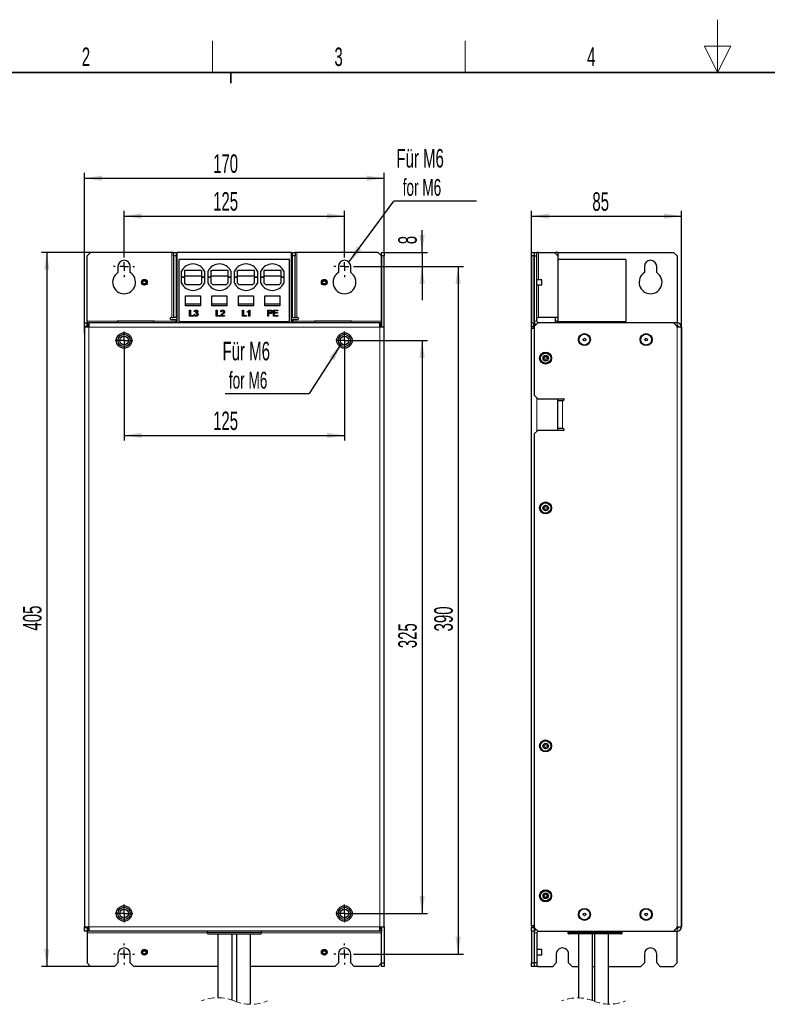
# Model space of a CAD drawing. Header units: millimetres. Extents: x 5 to 418, y 2 to 292.
# Tile 3 of 14: x 85 to 226, y 106 to 292. Entities that reach past the tile are written whole.
import ezdxf

# ---------------------------------------------------------------- set-up
doc = ezdxf.new("R2010")
doc.units = ezdxf.units.MM
doc.linetypes.add('HIDDEN', pattern=[1.905, 1.27, -0.635])
doc.layers.add('SLD-0', color=7, linetype='Continuous')
doc.styles.add('SLDTEXTSTYLE0', font='TXT', dxfattribs={"width": 0.605})
doc.dimstyles.new('SLDDIMSTYLE0', dxfattribs={"dimtxt": 3.5, "dimasz": 3.302, "dimexe": 0, "dimexo": 0.0625, "dimgap": 0.875, "dimtad": 1, "dimlfac": 3, "dimrnd": 1e-09, "dimzin": 12, "dimdsep": 46, "dimtxsty": 'SLDTEXTSTYLE0', "dimsah": 1, "dimcen": 0.09, "dimadec": 0, "dimazin": 3, "dimtfac": 1, "dimtmove": 0, "dimatfit": 0, "dimfxl": 1, "dimfrac": 2, "dimtolj": 1, "dimtzin": 12, "dimarcsym": 0})
doc.dimstyles.new('SLDDIMSTYLE1', dxfattribs={"dimtxt": 3.5, "dimasz": 3.302, "dimexe": 0, "dimexo": 0.0625, "dimgap": 0.875, "dimtad": 1, "dimlfac": 3, "dimrnd": 1e-09, "dimzin": 12, "dimdsep": 46, "dimtxsty": 'SLDTEXTSTYLE0', "dimsah": 1, "dimcen": 0.09, "dimadec": 0, "dimazin": 3, "dimtfac": 1, "dimtofl": 0, "dimtmove": 0, "dimatfit": 3, "dimfxl": 1, "dimfrac": 2, "dimtolj": 1, "dimtzin": 12, "dimarcsym": 0})
doc.dimstyles.new('SLDDIMSTYLE2', dxfattribs={"dimtxt": 0.18, "dimasz": 3.302, "dimexe": 0, "dimexo": 0.0625, "dimgap": 0, "dimtad": 0, "dimtih": 1, "dimtoh": 1, "dimdec": 0, "dimrnd": 1e-09, "dimzin": 0, "dimdsep": 46, "dimtxsty": 'Standard', "dimsah": 1, "dimcen": 0.09, "dimadec": 0, "dimazin": 0, "dimtfac": 3.302, "dimtdec": 0, "dimtofl": 0, "dimtmove": 0, "dimatfit": 3, "dimfxl": 1, "dimfrac": 2, "dimtolj": 1, "dimtzin": 0, "dimarcsym": 0})

# ---------------------------------------------------------------- blocks, each defined once
blk = doc.blocks.new('_D')
at = {"layer": 'SLD-0', "color": 7}
for p, q in [((161.13, 248.51), (161.13, 252.72)), ((153.97, 248.51), (162.13, 248.51)), ((161.13, 248.51), (161.13, 245.85)), ((148.47, 245.85), (162.13, 245.85)), ((161.13, 245.85), (161.13, 239.5))]:
    blk.add_line(p, q, dxfattribs=at)
for points in [[(161.13, 248.51), (161.64, 251.82), (160.62, 251.82)], [(161.13, 245.85), (160.62, 242.54), (161.64, 242.54)]]:
    blk.add_solid(points, dxfattribs=at)
at = {"layer": 'SLD-0', "color": 7, "insert": (156.62, 250.05), "char_height": 3.5, "attachment_point": 1, "rotation": 90, "style": 'SLDTEXTSTYLE0'}
blk.add_mtext('8', dxfattribs=at)
blk = doc.blocks.new('_D_1')
at = {"layer": 'SLD-0', "color": 7}
for p, q in [((148.47, 245.85), (168.94, 245.85)), ((167.94, 245.85), (167.94, 115.85)), ((148.47, 115.85), (168.94, 115.85))]:
    blk.add_line(p, q, dxfattribs=at)
for points in [[(167.94, 245.85), (167.43, 242.54), (168.45, 242.54)], [(167.94, 115.85), (168.45, 119.15), (167.43, 119.15)]]:
    blk.add_solid(points, dxfattribs=at)
at = {"layer": 'SLD-0', "color": 7, "insert": (163.43, 176.84), "char_height": 3.5, "attachment_point": 1, "rotation": 90, "style": 'SLDTEXTSTYLE0'}
blk.add_mtext('390', dxfattribs=at)
blk = doc.blocks.new('_D_2')
at = {"layer": 'SLD-0', "color": 7}
for p, q in [((98.47, 248.51), (89.2, 248.51)), ((90.2, 248.51), (90.2, 113.51)), ((98.47, 113.51), (89.2, 113.51))]:
    blk.add_line(p, q, dxfattribs=at)
for points in [[(90.2, 248.51), (89.69, 245.21), (90.71, 245.21)], [(90.2, 113.51), (90.71, 116.82), (89.69, 116.82)]]:
    blk.add_solid(points, dxfattribs=at)
at = {"layer": 'SLD-0', "color": 7, "insert": (85.69, 177), "char_height": 3.5, "attachment_point": 1, "rotation": 90, "style": 'SLDTEXTSTYLE0'}
blk.add_mtext('405', dxfattribs=at)
blk = doc.blocks.new('_D_3')
at = {"layer": 'SLD-0', "color": 7}
for p, q in [((104.81, 247.85), (104.81, 256.38)), ((104.81, 255.38), (146.47, 255.38)), ((146.47, 247.85), (146.47, 256.38))]:
    blk.add_line(p, q, dxfattribs=at)
for points in [[(104.81, 255.38), (108.11, 254.88), (108.11, 255.89)], [(146.47, 255.38), (143.17, 255.89), (143.17, 254.88)]]:
    blk.add_solid(points, dxfattribs=at)
at = {"layer": 'SLD-0', "color": 7, "insert": (121.63, 259.9), "char_height": 3.5, "attachment_point": 1, "style": 'SLDTEXTSTYLE0'}
blk.add_mtext('125', dxfattribs=at)
blk = doc.blocks.new('_D_4')
at = {"layer": 'SLD-0', "color": 7}
for p, q in [((97.31, 233.15), (97.31, 263.52)), ((97.31, 262.52), (153.97, 262.52)), ((153.97, 248.51), (153.97, 263.52))]:
    blk.add_line(p, q, dxfattribs=at)
for points in [[(97.31, 262.52), (100.61, 262.02), (100.61, 263.03)], [(153.97, 262.52), (150.67, 263.03), (150.67, 262.02)]]:
    blk.add_solid(points, dxfattribs=at)
at = {"layer": 'SLD-0', "color": 7, "insert": (121.63, 267.04), "char_height": 3.5, "attachment_point": 1, "style": 'SLDTEXTSTYLE0'}
blk.add_mtext('170', dxfattribs=at)
blk = doc.blocks.new('_D_5')
at = {"layer": 'SLD-0', "color": 7}
for p, q in [((148.14, 231.85), (162.13, 231.85)), ((161.13, 231.85), (161.13, 123.51)), ((148.14, 123.51), (162.13, 123.51))]:
    blk.add_line(p, q, dxfattribs=at)
for points in [[(161.13, 231.85), (160.62, 228.54), (161.64, 228.54)], [(161.13, 123.51), (161.64, 126.82), (160.62, 126.82)]]:
    blk.add_solid(points, dxfattribs=at)
at = {"layer": 'SLD-0', "color": 7, "insert": (156.62, 173.67), "char_height": 3.5, "attachment_point": 1, "rotation": 90, "style": 'SLDTEXTSTYLE0'}
blk.add_mtext('325', dxfattribs=at)
blk = doc.blocks.new('_D_6')
at = {"layer": 'SLD-0', "color": 7}
for p, q in [((104.81, 230.18), (104.81, 212.91)), ((146.47, 230.18), (146.47, 212.91)), ((104.81, 213.91), (146.47, 213.91))]:
    blk.add_line(p, q, dxfattribs=at)
for points in [[(104.81, 213.91), (108.11, 213.4), (108.11, 214.41)], [(146.47, 213.91), (143.17, 214.41), (143.17, 213.4)]]:
    blk.add_solid(points, dxfattribs=at)
at = {"layer": 'SLD-0', "color": 7, "insert": (121.63, 218.42), "char_height": 3.5, "attachment_point": 1, "style": 'SLDTEXTSTYLE0'}
blk.add_mtext('125', dxfattribs=at)
blk = doc.blocks.new('SW_NOTE_0')
at = {"layer": 'SLD-0', "color": 0}
blk.add_line((15.64, 0), (0, 0), dxfattribs=at)
at = {"layer": 'SLD-0', "color": 0, "attachment_point": 1, "style": 'SLDTEXTSTYLE0'}
for s, insert, char_height in [('Für M6', (0.48, 9.86), 3.5), ('for M6', (1.67, 4.19), 3.175)]:
    blk.add_mtext(s, dxfattribs=dict(at, insert=insert, char_height=char_height))
blk = doc.blocks.new('SW_NOTE_0_1')
at = {"layer": 'SLD-0', "color": 0}
blk.add_line((-15.88, 0), (0, 0), dxfattribs=at)
at = {"layer": 'SLD-0', "color": 0, "attachment_point": 1, "style": 'SLDTEXTSTYLE0'}
for s, insert, char_height in [('Für M6', (-16.37, 9.78), 3.5), ('for M6', (-15.18, 4.11), 3.175)]:
    blk.add_mtext(s, dxfattribs=dict(at, insert=insert, char_height=char_height))
blk = doc.blocks.new('SW_CENTERMARKSYMBOL_0')
at = {"layer": 'SLD-0', "color": 0}
for p, q in [((0, 1.67), (0, 2)), ((-1.67, 0), (-2, 0)), ((0, 0), (-0.83, 0)), ((0, 0), (0, 0.83)), ((0, 0), (0, -0.83)), ((0, 0), (0.83, 0)), ((1.67, 0), (2, 0)), ((0, -1.67), (0, -2))]:
    blk.add_line(p, q, dxfattribs=at)
blk = doc.blocks.new('SW_CENTERMARKSYMBOL_1')
at = {"layer": 'SLD-0', "color": 0}
for p, q in [((0, 1.67), (0, 2)), ((-1.67, 0), (-2, 0)), ((0, 0), (-0.83, 0)), ((0, 0), (0, 0.83)), ((0, 0), (0, -0.83)), ((0, 0), (0.83, 0)), ((1.67, 0), (2, 0)), ((0, -1.67), (0, -2))]:
    blk.add_line(p, q, dxfattribs=at)
blk = doc.blocks.new('SW_CENTERMARKSYMBOL_2')
at = {"layer": 'SLD-0', "color": 0}
for p, q in [((0, 1.67), (0, 2)), ((-1.67, 0), (-2, 0)), ((0, 0), (-0.83, 0)), ((0, 0), (0, 0.83)), ((0, 0), (0, -0.83)), ((0, 0), (0.83, 0)), ((1.67, 0), (2, 0)), ((0, -1.67), (0, -2))]:
    blk.add_line(p, q, dxfattribs=at)
blk = doc.blocks.new('SW_CENTERMARKSYMBOL_3')
at = {"layer": 'SLD-0', "color": 0}
for p, q in [((0, 1.67), (0, 2)), ((-1.67, 0), (-2, 0)), ((0, 0), (-0.83, 0)), ((0, 0), (0, 0.83)), ((0, 0), (0, -0.83)), ((0, 0), (0.83, 0)), ((1.67, 0), (2, 0)), ((0, -1.67), (0, -2))]:
    blk.add_line(p, q, dxfattribs=at)
blk = doc.blocks.new('SW_CENTERMARKSYMBOL_4')
at = {"layer": 'SLD-0', "color": 0}
for p, q in [((-0.83, 0), (-1.67, 0)), ((0, 0), (-0.83, 0)), ((0, 0.83), (0, 1.67)), ((0, 0), (0, 0.83)), ((0, 0), (0, -0.83)), ((0, 0), (0.83, 0)), ((0.83, 0), (1.67, 0)), ((0, -0.83), (0, -1.67))]:
    blk.add_line(p, q, dxfattribs=at)
blk = doc.blocks.new('SW_CENTERMARKSYMBOL_5')
at = {"layer": 'SLD-0', "color": 0}
for p, q in [((-0.83, 0), (-1.67, 0)), ((0, 0), (-0.83, 0)), ((0, 0.83), (0, 1.67)), ((0, 0), (0, 0.83)), ((0, 0), (0, -0.83)), ((0, 0), (0.83, 0)), ((0.83, 0), (1.67, 0)), ((0, -0.83), (0, -1.67))]:
    blk.add_line(p, q, dxfattribs=at)
blk = doc.blocks.new('SW_CENTERMARKSYMBOL_6')
at = {"layer": 'SLD-0', "color": 0}
for p, q in [((-0.83, 0), (-1.67, 0)), ((0, 0), (-0.83, 0)), ((0, 0.83), (0, 1.67)), ((0, 0), (0, 0.83)), ((0, 0), (0, -0.83)), ((0, 0), (0.83, 0)), ((0.83, 0), (1.67, 0)), ((0, -0.83), (0, -1.67))]:
    blk.add_line(p, q, dxfattribs=at)
blk = doc.blocks.new('SW_CENTERMARKSYMBOL_7')
at = {"layer": 'SLD-0', "color": 0}
for p, q in [((-0.83, 0), (-1.67, 0)), ((0, 0), (-0.83, 0)), ((0, 0.83), (0, 1.67)), ((0, 0), (0, 0.83)), ((0, 0), (0, -0.83)), ((0, 0), (0.83, 0)), ((0.83, 0), (1.67, 0)), ((0, -0.83), (0, -1.67))]:
    blk.add_line(p, q, dxfattribs=at)
blk = doc.blocks.new('_D_7')
at = {"layer": 'SLD-0', "color": 7}
for p, q in [((181.82, 234.18), (181.82, 256.35)), ((181.82, 255.35), (210.16, 255.35)), ((210.16, 121.01), (210.16, 256.35))]:
    blk.add_line(p, q, dxfattribs=at)
for points in [[(181.82, 255.35), (185.12, 254.85), (185.12, 255.86)], [(210.16, 255.35), (206.85, 255.86), (206.85, 254.85)]]:
    blk.add_solid(points, dxfattribs=at)
at = {"layer": 'SLD-0', "color": 7, "insert": (193.32, 259.87), "char_height": 3.5, "attachment_point": 1, "style": 'SLDTEXTSTYLE0'}
blk.add_mtext('85', dxfattribs=at)

msp = doc.modelspace()

# ---------------------------------------------------------------- linework, layer by layer
at = {"color": 7, "linetype": 'Continuous', "lineweight": 25}
for p, q in [((97.8077, 247.8467), (98.4744, 248.5134)), ((97.8077, 235.5134), (97.8077, 247.8467)), ((113.8077, 248.5134), (98.4744, 248.5134)), ((114.1411, 248.5134), (113.8077, 248.5134)), ((114.1411, 248.5134), (114.6411, 248.5134)), ((114.1411, 247.8467), (114.1411, 248.5134)), ((114.6411, 247.8467), (114.1411, 247.8467)), ((114.1411, 247.8467), (114.1411, 236.18)), ((114.6411, 248.5134), (114.6411, 247.8467)), ((114.6411, 247.8467), (114.6411, 236.18)), ((114.8077, 248.5134), (114.8077, 235.18)), ((136.4744, 248.5134), (114.8077, 248.5134)), ((136.4744, 235.18), (136.4744, 248.5134)), ((136.6411, 248.5134), (137.1411, 248.5134)), ((136.6411, 247.8467), (136.6411, 248.5134)), ((136.6411, 236.18), (136.6411, 247.8467)), ((137.1411, 247.8467), (136.6411, 247.8467)), ((137.1411, 248.5134), (137.1411, 247.8467)), ((137.4744, 248.5134), (137.1411, 248.5134)), ((137.1411, 236.18), (137.1411, 247.8467)), ((152.8077, 248.5134), (137.4744, 248.5134)), ((153.4744, 247.8467), (152.8077, 248.5134)), ((153.4744, 235.5134), (153.4744, 247.8467)), ((153.4747, 248.5134), (153.9747, 248.5134)), ((153.4747, 247.8467), (153.4747, 248.5134)), ((153.4747, 247.8467), (153.4747, 234.3467)), ((153.9747, 247.8467), (153.4747, 247.8467)), ((153.9747, 248.5134), (153.9747, 247.8467)), ((153.9747, 234.3467), (153.9747, 247.8467)), ((181.8229, 248.5134), (182.3229, 248.5134)), ((181.8229, 247.8467), (181.8229, 248.5134)), ((182.3229, 247.8467), (181.8229, 247.8467)), ((181.8229, 247.8467), (181.8229, 235.18)), ((182.3229, 248.5134), (182.3229, 247.8467)), ((182.3229, 248.5134), (182.8229, 248.5134)), ((182.3229, 247.8467), (182.3229, 235.18)), ((182.3229, 247.8467), (182.8229, 247.8467)), ((182.3229, 235.5134), (182.3229, 247.8467)), ((182.8229, 247.8467), (182.8229, 248.5134)), ((183.1563, 248.5134), (182.8229, 248.5134)), ((182.8229, 235.5134), (182.8229, 247.8467)), ((183.1563, 248.5134), (186.1563, 248.5134)), ((186.1563, 248.5134), (186.2229, 248.5134)), ((186.8229, 247.8467), (186.1563, 248.5134)), ((186.2229, 248.5134), (186.2229, 248.4467)), ((186.2229, 248.5134), (186.2896, 248.5134)), ((186.8229, 248.5134), (186.2896, 248.5134)), ((186.2896, 248.5134), (186.2896, 248.38)), ((186.8229, 248.5134), (186.8229, 247.8467)), ((186.8229, 248.5134), (208.6563, 248.5134)), ((186.8229, 247.8467), (186.8229, 236.18)), ((209.3229, 247.8467), (208.6563, 248.5134)), ((209.3229, 247.8467), (209.3229, 235.18)), ((103.6411, 245.8467), (103.6411, 244.6725)), ((105.9744, 244.6725), (105.9744, 245.8467)), ((115.1726, 247.1779), (115.1726, 235.4446)), ((136.0892, 247.1779), (115.1726, 247.1779)), ((136.0892, 235.4446), (136.0892, 247.1779)), ((145.3077, 245.8467), (145.3077, 244.6725)), ((147.6411, 244.6725), (147.6411, 245.8467)), ((186.8828, 246.7201), (186.8229, 246.6632)), ((186.8828, 235.4446), (186.8828, 247.1779)), ((199.6494, 247.1779), (186.8828, 247.1779)), ((199.6494, 247.1779), (199.6494, 235.4446)), ((203.1563, 245.8467), (203.1563, 244.6725)), ((205.4896, 244.6725), (205.4896, 245.8467)), ((115.6726, 242.6715), (115.6726, 244.979)), ((116.2059, 245.1086), (116.2059, 243.9086)), ((119.3059, 245.1086), (116.2059, 245.1086)), ((119.4726, 244.0024), (116.2059, 244.0024)), ((116.2059, 243.7419), (116.2059, 243.9086)), ((119.4726, 243.9086), (119.4726, 244.9419)), ((119.4726, 243.9086), (119.4726, 243.7419)), ((120.0059, 244.979), (120.0059, 242.6715)), ((120.6726, 242.6715), (120.6726, 244.979)), ((121.2059, 244.9419), (121.2059, 243.9086)), ((124.4726, 244.0024), (121.2059, 244.0024)), ((121.2059, 243.7419), (121.2059, 243.9086)), ((124.4726, 245.1086), (121.3726, 245.1086)), ((124.4726, 243.9086), (124.4726, 245.1086)), ((124.4726, 243.9086), (124.4726, 243.7419)), ((125.0059, 244.979), (125.0059, 242.6715)), ((125.6726, 242.6715), (125.6726, 244.979)), ((126.2059, 244.9419), (126.2059, 243.9086)), ((129.4726, 244.0024), (126.2059, 244.0024)), ((126.2059, 243.7419), (126.2059, 243.9086)), ((129.4726, 245.1086), (126.3726, 245.1086)), ((129.4726, 243.9086), (129.4726, 243.7419)), ((130.0059, 244.979), (130.0059, 242.6715)), ((130.6726, 242.6715), (130.6726, 244.979)), ((134.4726, 245.1086), (131.2059, 245.1086)), ((131.2059, 245.1086), (131.2059, 243.9086)), ((134.4726, 244.0024), (131.2059, 244.0024)), ((131.2059, 243.7419), (131.2059, 243.9086)), ((134.4726, 243.9086), (134.4726, 245.1086)), ((134.4726, 243.7419), (134.4726, 243.9086)), ((135.0059, 244.979), (135.0059, 242.6715)), ((186.8828, 245.5846), (186.8229, 245.5846)), ((186.8828, 245.0846), (186.8229, 245.0846)), ((116.2059, 243.7419), (116.2059, 242.7419)), ((116.5059, 242.4419), (116.2059, 242.7419)), ((116.5059, 242.4419), (119.1726, 242.4419)), ((119.4726, 242.7419), (119.1726, 242.4419)), ((119.4726, 242.7419), (119.4726, 243.7419)), ((121.2059, 243.7419), (121.2059, 242.7419)), ((121.5059, 242.4419), (121.2059, 242.7419)), ((121.5059, 242.4419), (124.1726, 242.4419)), ((124.4726, 242.7419), (124.1726, 242.4419)), ((124.4726, 242.7419), (124.4726, 243.7419)), ((126.2059, 243.7419), (126.2059, 242.7419)), ((126.5059, 242.4419), (126.2059, 242.7419)), ((126.5059, 242.4419), (129.1726, 242.4419)), ((129.4726, 242.7419), (129.1726, 242.4419)), ((129.4726, 242.7419), (129.4726, 243.7419)), ((131.2059, 243.7419), (131.2059, 242.7419)), ((131.5059, 242.4419), (131.2059, 242.7419)), ((131.5059, 242.4419), (134.1726, 242.4419)), ((134.4726, 242.7419), (134.1726, 242.4419)), ((134.4726, 242.7419), (134.4726, 243.7419)), ((183.7525, 243.3384), (182.8229, 243.3384)), ((182.8229, 242.355), (183.7525, 242.355)), ((183.7525, 242.6584), (183.7525, 243.3384)), ((183.7525, 242.355), (183.7525, 242.6584)), ((116.4226, 240.2842), (119.2559, 240.2842)), ((116.4226, 238.4211), (116.4226, 240.2842)), ((119.2559, 240.2842), (119.2559, 238.4211)), ((121.4226, 238.4211), (121.4226, 240.2842)), ((121.4226, 240.2842), (124.2559, 240.2842)), ((124.2559, 240.2842), (124.2559, 238.4211)), ((126.4226, 238.4211), (126.4226, 240.2842)), ((126.4226, 240.2842), (129.2559, 240.2842)), ((129.2559, 240.2842), (129.2559, 238.4211)), ((131.4226, 240.2842), (134.2559, 240.2842)), ((131.4226, 238.4211), (131.4226, 240.2842)), ((134.2559, 240.2842), (134.2559, 238.4211)), ((186.8229, 240.8467), (186.8828, 240.8228)), ((186.8229, 240.2513), (186.8828, 240.2513)), ((119.2559, 238.7386), (116.4226, 238.7386)), ((119.2559, 238.4211), (116.4226, 238.4211)), ((124.2559, 238.7386), (121.4226, 238.7386)), ((124.2559, 238.4211), (121.4226, 238.4211)), ((129.2559, 238.7386), (126.4226, 238.7386)), ((129.2559, 238.4211), (126.4226, 238.4211)), ((134.2559, 238.7386), (131.4226, 238.7386)), ((134.2559, 238.4211), (131.4226, 238.4211)), ((186.8828, 239.7513), (186.8229, 239.7513)), ((117.2033, 237.6113), (117.3678, 237.6113)), ((117.2033, 236.4446), (117.2033, 237.6113)), ((117.9213, 236.4446), (117.2033, 236.4446)), ((117.3678, 237.6113), (117.3678, 236.5792)), ((117.3678, 236.5792), (117.9213, 236.5792)), ((117.9213, 236.5792), (117.9213, 236.4446)), ((118.0409, 236.7587), (118.1905, 236.7737)), ((118.2055, 237.2972), (118.0559, 237.3121)), ((118.3237, 236.998), (118.3391, 237.1326)), ((122.235, 237.6113), (122.3996, 237.6113)), ((122.235, 236.4446), (122.235, 237.6113)), ((122.953, 236.4446), (122.235, 236.4446)), ((122.3996, 237.6113), (122.3996, 236.5792)), ((122.3996, 236.5792), (122.953, 236.5792)), ((122.953, 236.5792), (122.953, 236.4446)), ((123.8055, 236.4446), (123.0427, 236.4446)), ((123.2072, 237.2673), (123.0577, 237.2822)), ((123.2348, 236.5942), (123.8055, 236.5942)), ((123.8055, 236.5942), (123.8055, 236.4446)), ((127.2023, 237.6113), (127.3668, 237.6113)), ((127.2023, 236.4446), (127.2023, 237.6113)), ((127.9202, 236.4446), (127.2023, 236.4446)), ((127.3668, 237.6113), (127.3668, 236.5792)), ((127.3668, 236.5792), (127.9202, 236.5792)), ((127.9202, 236.5792), (127.9202, 236.4446)), ((128.1446, 237.1817), (128.1446, 237.3196)), ((128.4138, 236.4446), (128.4138, 237.3537)), ((128.5634, 236.4446), (128.4138, 236.4446)), ((128.4671, 237.6113), (128.5634, 237.6113)), ((128.5634, 237.6113), (128.5634, 236.4446)), ((131.9553, 237.6113), (132.3839, 237.6113)), ((131.9553, 236.4446), (131.9553, 237.6113)), ((132.1198, 236.4446), (131.9553, 236.4446)), ((132.1198, 237.4767), (132.3984, 237.4767)), ((132.1198, 237.0579), (132.1198, 237.4767)), ((132.4012, 237.0579), (132.1198, 237.0579)), ((132.1198, 236.9232), (132.1198, 236.4446)), ((132.4056, 236.9232), (132.1198, 236.9232)), ((133.0322, 237.6113), (133.8549, 237.6113)), ((133.0322, 236.4446), (133.0322, 237.6113)), ((133.8848, 236.4446), (133.0322, 236.4446)), ((133.1967, 237.4767), (133.1967, 237.1177)), ((133.8549, 237.4767), (133.1967, 237.4767)), ((133.1967, 237.1177), (133.81, 237.1177)), ((133.81, 236.9831), (133.1967, 236.9831)), ((133.1967, 236.9831), (133.1967, 236.5792)), ((133.1967, 236.5792), (133.8848, 236.5792)), ((133.81, 237.1177), (133.81, 236.9831)), ((133.8549, 237.6113), (133.8549, 237.4767)), ((133.8848, 236.5792), (133.8848, 236.4446)), ((97.3074, 235.18), (97.8074, 235.18)), ((97.3074, 234.5134), (97.3074, 235.18)), ((97.8074, 235.18), (97.8074, 234.5134)), ((97.8077, 235.5134), (97.8077, 235.18)), ((97.8077, 234.68), (97.8077, 235.18)), ((97.8077, 235.18), (98.1411, 235.18)), ((97.8077, 234.68), (97.8773, 234.68)), ((153.1411, 235.18), (98.1411, 235.18)), ((98.1411, 235.18), (98.1411, 234.3467)), ((110.4744, 235.5134), (103.4744, 235.5134)), ((103.4744, 235.5134), (103.4744, 235.18)), ((110.4744, 235.18), (110.4744, 235.5134)), ((113.8077, 236.18), (113.6411, 236.18)), ((113.6411, 235.8467), (114.6411, 235.8467)), ((113.8077, 236.18), (114.1411, 236.18)), ((114.6411, 236.18), (114.1411, 236.18)), ((114.6411, 235.8467), (114.6411, 235.5134)), ((114.6411, 235.18), (114.6411, 235.5134)), ((115.1726, 235.4446), (136.0892, 235.4446)), ((136.6411, 236.18), (137.1411, 236.18)), ((136.6411, 235.8467), (136.6411, 235.5134)), ((136.6411, 235.8467), (137.6411, 235.8467)), ((136.6411, 235.5134), (136.6411, 235.18)), ((137.1411, 236.18), (137.4744, 236.18)), ((137.6411, 236.18), (137.4744, 236.18)), ((140.8077, 235.5134), (140.8077, 235.18)), ((147.8077, 235.5134), (140.8077, 235.5134)), ((147.8077, 235.18), (147.8077, 235.5134)), ((153.1411, 234.3467), (153.1411, 235.18)), ((153.1411, 235.18), (153.4081, 235.18)), ((153.4081, 234.68), (153.1411, 234.68)), ((153.4081, 234.68), (153.4081, 235.18)), ((153.4081, 235.18), (153.4744, 235.18)), ((153.4081, 234.68), (153.4744, 234.68)), ((153.4744, 235.18), (153.4744, 235.5134)), ((153.4744, 234.68), (153.4744, 235.18)), ((181.8229, 235.18), (182.3229, 235.18)), ((181.8229, 234.5134), (181.8229, 235.18)), ((182.3229, 234.8467), (182.2063, 234.8467)), ((182.2063, 234.8467), (182.2063, 234.1801)), ((182.3229, 235.18), (182.3229, 234.8467)), ((182.9896, 235.18), (182.3229, 234.5134)), ((182.3229, 234.8467), (182.3229, 234.5134)), ((182.8229, 236.18), (183.1563, 236.18)), ((208.6563, 235.18), (182.9896, 235.18)), ((186.8229, 236.18), (183.1563, 236.18)), ((186.2896, 236.18), (186.2896, 235.5134)), ((186.8229, 235.5134), (186.2896, 235.5134)), ((186.2896, 235.5134), (186.2896, 235.18)), ((186.8229, 236.18), (186.8229, 235.5134)), ((186.8229, 235.5134), (186.8229, 235.18)), ((186.8828, 235.4446), (199.6494, 235.4446)), ((209.3229, 234.5134), (208.6563, 235.18)), ((208.6563, 235.18), (208.8229, 235.18)), ((208.8229, 235.18), (208.8229, 235.0134)), ((209.3229, 235.18), (208.8229, 235.18)), ((209.3229, 234.68), (209.1563, 234.68)), ((209.3229, 234.68), (209.3229, 234.5134)), ((97.8074, 234.5134), (97.3074, 234.5134)), ((97.3074, 234.3467), (97.3074, 234.5134)), ((97.3074, 234.3467), (97.3074, 121.0134)), ((98.1407, 234.3467), (97.3074, 234.3467)), ((97.8074, 234.3467), (97.8074, 234.5134)), ((97.9747, 234.5134), (97.9747, 234.3467)), ((98.1411, 234.5134), (97.9747, 234.5134)), ((98.1407, 234.3467), (98.1411, 234.3467)), ((153.3081, 234.5134), (153.1411, 234.5134)), ((153.1414, 234.3467), (153.1411, 234.3467)), ((153.9747, 234.3467), (153.1414, 234.3467)), ((153.3081, 234.3467), (153.3081, 234.5134)), ((153.9747, 121.0134), (153.9747, 234.3467)), ((182.2063, 234.5134), (181.8229, 234.5134)), ((181.8229, 234.5134), (181.8229, 234.1801)), ((181.8229, 234.1801), (182.3229, 234.1801)), ((181.8229, 121.18), (181.8229, 234.1801)), ((182.3229, 234.5134), (182.3229, 221.5134)), ((209.4896, 234.5134), (209.3229, 234.5134)), ((209.3229, 234.3467), (209.3229, 234.5134)), ((210.1563, 234.3467), (209.3229, 234.3467)), ((209.4896, 234.5134), (209.4896, 234.3467)), ((210.1563, 234.3467), (210.1563, 121.0134)), ((182.3229, 221.5134), (182.9896, 220.8467)), ((182.9896, 220.8467), (187.8229, 220.8467)), ((186.8229, 214.8467), (186.8229, 220.8467)), ((186.8396, 220.5134), (187.6563, 220.5134)), ((187.6563, 220.5134), (187.8229, 220.5134)), ((182.9896, 214.8467), (182.3229, 214.1801)), ((182.3229, 214.1801), (182.3229, 120.8467)), ((187.8229, 214.8467), (182.9896, 214.8467)), ((187.6563, 215.18), (186.8396, 215.18)), ((187.8229, 215.18), (187.6563, 215.18)), ((97.3074, 121.0134), (98.1407, 121.0134)), ((97.3074, 120.8467), (97.3074, 121.0134)), ((97.8074, 120.8467), (97.8074, 121.0134)), ((97.9747, 121.0134), (97.9747, 120.8467)), ((98.1411, 121.0134), (98.1407, 121.0134)), ((98.1411, 121.0134), (98.1411, 120.18)), ((153.1414, 121.0134), (153.1411, 121.0134)), ((153.1411, 120.18), (153.1411, 121.0134)), ((153.1414, 121.0134), (153.9747, 121.0134)), ((153.3081, 120.8467), (153.3081, 121.0134)), ((153.4747, 114.18), (153.4747, 121.0134)), ((153.9747, 121.0134), (153.9747, 114.18)), ((182.3229, 121.18), (181.8229, 121.18)), ((181.8229, 121.18), (181.8229, 120.8467)), ((182.2063, 121.18), (182.2063, 120.8467)), ((209.3229, 120.8467), (209.3229, 121.0134)), ((209.3229, 121.0134), (210.1563, 121.0134)), ((209.4896, 121.0134), (209.4896, 120.8467)), ((97.3074, 120.8467), (97.8074, 120.8467)), ((97.3074, 120.18), (97.3074, 120.8467)), ((97.8074, 120.18), (97.3074, 120.18)), ((97.8074, 120.8467), (97.8074, 120.18)), ((97.8077, 120.68), (97.8077, 120.18)), ((97.8773, 120.68), (97.8077, 120.68)), ((98.1411, 120.18), (97.8077, 120.18)), ((97.8077, 120.18), (97.8077, 119.8467)), ((97.8077, 119.8467), (97.8077, 114.18)), ((97.9747, 120.8467), (98.1411, 120.8467)), ((153.1411, 120.18), (98.1411, 120.18)), ((120.4911, 120.18), (120.4911, 119.9134)), ((120.7577, 119.6467), (125.6411, 119.6467)), ((122.5577, 119.6467), (122.5577, 107.5909)), ((125.2244, 107.1255), (125.2244, 119.6467)), ((125.6411, 119.6467), (130.5244, 119.6467)), ((126.0577, 119.6467), (126.0577, 106.8049)), ((128.7244, 106.3395), (128.7244, 119.6467)), ((130.7911, 119.9134), (130.7911, 120.18)), ((153.1411, 120.8467), (153.3081, 120.8467)), ((153.1411, 120.68), (153.4081, 120.68)), ((153.4081, 120.18), (153.1411, 120.18)), ((153.4081, 120.68), (153.4081, 120.18)), ((153.4744, 120.68), (153.4081, 120.68)), ((153.4744, 120.18), (153.4081, 120.18)), ((153.4744, 120.68), (153.4744, 120.18)), ((153.4744, 119.8467), (153.4744, 120.18)), ((153.4744, 114.18), (153.4744, 119.8467)), ((181.8229, 120.8467), (182.2063, 120.8467)), ((181.8229, 120.18), (181.8229, 120.8467)), ((182.3229, 120.18), (181.8229, 120.18)), ((181.8229, 120.18), (181.8229, 114.18)), ((182.3229, 120.8467), (182.2063, 120.8467)), ((182.3229, 120.8467), (182.3229, 120.18)), ((182.3229, 120.8467), (182.9896, 120.18)), ((182.3229, 120.18), (182.3229, 114.18)), ((182.3229, 119.8467), (182.3229, 114.18)), ((182.8229, 119.8467), (182.8229, 114.18)), ((182.9896, 120.18), (208.6563, 120.18)), ((188.6729, 120.18), (188.6729, 119.9134)), ((198.7063, 119.6467), (188.9396, 119.6467)), ((190.6876, 119.6467), (190.6876, 107.5659)), ((193.3543, 107.0384), (193.3543, 119.6467)), ((193.7187, 119.6467), (193.7187, 106.8919)), ((196.3853, 106.3645), (196.3853, 119.6467)), ((198.9729, 119.9134), (198.9729, 120.18)), ((208.6563, 120.18), (209.3229, 120.8467)), ((208.8229, 120.18), (208.6563, 120.18)), ((208.8229, 120.3467), (208.8229, 120.18)), ((208.8229, 120.18), (209.3229, 120.18)), ((209.1563, 120.68), (209.3229, 120.68)), ((209.4896, 120.8467), (209.3229, 120.8467)), ((209.3229, 120.68), (209.3229, 120.8467)), ((209.3229, 114.18), (209.3229, 120.18)), ((103.6411, 115.8467), (103.6411, 114.18)), ((105.9744, 114.18), (105.9744, 115.8467)), ((145.3077, 115.8467), (145.3077, 114.18)), ((147.6411, 114.18), (147.6411, 115.8467)), ((183.7525, 116.6717), (182.8229, 116.6717)), ((182.8229, 115.6884), (183.7525, 115.6884)), ((183.7525, 115.9917), (183.7525, 116.6717)), ((183.7525, 115.6884), (183.7525, 115.9917)), ((186.4896, 115.8467), (186.4896, 114.18)), ((188.8229, 114.18), (188.8229, 115.8467)), ((203.1563, 115.8467), (203.1563, 114.18)), ((205.4896, 114.18), (205.4896, 115.8467)), ((97.8077, 114.18), (98.4744, 113.5134)), ((102.9744, 113.5134), (103.6411, 114.18)), ((105.9744, 114.18), (106.6411, 113.5134)), ((144.6411, 113.5134), (145.3077, 114.18)), ((147.6411, 114.18), (148.3077, 113.5134)), ((152.8077, 113.5134), (153.4744, 114.18)), ((153.4747, 114.18), (153.9747, 114.18)), ((153.4747, 113.5134), (153.4747, 114.18)), ((153.9747, 114.18), (153.9747, 113.5134)), ((181.8229, 114.18), (182.3229, 114.18)), ((181.8229, 113.5134), (181.8229, 114.18)), ((182.3229, 114.18), (182.3229, 113.5134)), ((182.8229, 114.18), (182.3229, 114.18)), ((182.8229, 114.18), (182.8229, 113.5134)), ((182.8229, 113.68), (182.9896, 113.5134)), ((185.8229, 113.5134), (186.4896, 114.18)), ((188.8229, 114.18), (189.4896, 113.5134)), ((202.4896, 113.5134), (203.1563, 114.18)), ((205.4896, 114.18), (206.1563, 113.5134)), ((208.6563, 113.5134), (209.3229, 114.18)), ((102.9744, 113.5134), (98.4744, 113.5134)), ((122.5577, 113.5134), (106.6411, 113.5134)), ((144.6411, 113.5134), (128.7244, 113.5134)), ((152.8077, 113.5134), (148.3077, 113.5134)), ((153.9747, 113.5134), (153.4747, 113.5134)), ((182.3229, 113.5134), (181.8229, 113.5134)), ((182.8229, 113.5134), (182.3229, 113.5134)), ((182.9896, 113.5134), (185.8229, 113.5134)), ((189.4896, 113.5134), (190.6876, 113.5134)), ((193.3543, 113.5134), (193.7187, 113.5134)), ((196.3853, 113.5134), (202.4896, 113.5134)), ((206.1563, 113.5134), (208.6563, 113.5134))]:
    msp.add_line(p, q, dxfattribs=at)
at = {"color": 7, "linetype": 'Continuous', "lineweight": 18}
for p, q in [((113.8077, 248.5134), (113.8077, 236.18)), ((137.4744, 236.18), (137.4744, 248.5134)), ((183.1563, 243.3384), (183.1563, 248.5134)), ((116.2059, 243.9086), (115.6726, 243.9086)), ((120.0059, 243.9086), (119.4726, 243.9086)), ((121.2059, 243.9086), (120.6726, 243.9086)), ((125.0059, 243.9086), (124.4726, 243.9086)), ((126.2059, 243.9086), (125.6726, 243.9086)), ((130.0059, 243.9086), (129.4726, 243.9086)), ((131.2059, 243.9086), (130.6726, 243.9086)), ((135.0059, 243.9086), (134.4726, 243.9086)), ((115.6726, 243.7419), (116.2059, 243.7419)), ((119.4726, 243.7419), (120.0059, 243.7419)), ((120.6726, 243.7419), (121.2059, 243.7419)), ((124.4726, 243.7419), (125.0059, 243.7419)), ((125.6726, 243.7419), (126.2059, 243.7419)), ((129.4726, 243.7419), (130.0059, 243.7419)), ((130.6726, 243.7419), (131.2059, 243.7419)), ((134.4726, 243.7419), (135.0059, 243.7419)), ((183.1563, 236.18), (183.1563, 242.355)), ((103.4744, 235.5134), (97.8077, 235.5134)), ((114.6411, 235.5134), (110.4744, 235.5134)), ((140.8077, 235.5134), (136.6411, 235.5134)), ((153.4744, 235.5134), (147.8077, 235.5134)), ((182.3229, 235.5134), (182.8229, 235.5134)), ((209.3229, 234.68), (209.3229, 235.18)), ((98.1407, 234.3467), (98.1407, 121.0134)), ((153.1411, 234.3467), (98.1411, 234.3467)), ((153.1414, 121.0134), (153.1414, 234.3467)), ((209.3229, 234.3467), (209.3229, 121.0134)), ((182.8229, 214.68), (182.8229, 221.0134)), ((187.6563, 220.5134), (187.6563, 215.18)), ((153.1411, 121.0134), (98.1411, 121.0134)), ((120.4995, 119.8467), (97.8077, 119.8467)), ((120.4911, 119.9134), (125.6411, 119.9134)), ((125.6411, 119.9134), (130.7911, 119.9134)), ((153.4744, 119.8467), (130.7826, 119.8467)), ((182.8229, 119.8467), (182.3229, 119.8467)), ((188.6729, 119.9134), (198.9729, 119.9134)), ((209.3229, 120.68), (209.3229, 120.18))]:
    msp.add_line(p, q, dxfattribs=at)
at = {"color": 7, "linetype": 'Continuous', "lineweight": 25, "flags": 128}
msp.add_lwpolyline([(129.4726, 243.9086), (129.4726, 244.282), (129.4726, 244.6554), (129.4726, 245.1086)], dxfattribs=at)
at = {"color": 7, "linetype": 'Continuous', "lineweight": 25}
for centre, radius in [((108.6411, 242.8467), 0.55), ((108.6411, 242.8467), 0.4917), ((108.6411, 242.8467), 0.4649), ((108.6411, 242.8467), 0.2917), ((142.6411, 242.8467), 0.55), ((142.6411, 242.8467), 0.4917), ((142.6411, 242.8467), 0.4649), ((142.6411, 242.8467), 0.2917), ((104.8077, 231.8467), 1.4583), ((104.8077, 231.8467), 1.4533), ((104.8077, 231.8467), 1.1667), ((146.4744, 231.8467), 1.4583), ((146.4744, 231.8467), 1.4533), ((146.4744, 231.8467), 1.1667), ((191.8229, 232.0134), 1.1333), ((191.8229, 232.0134), 1.0333), ((203.4896, 232.0134), 1.1333), ((203.4896, 232.0134), 1.0333), ((104.8077, 231.8467), 0.8333), ((146.4744, 231.8467), 0.8333), ((191.8229, 232.0134), 0.25), ((203.4896, 232.0134), 0.25), ((184.4896, 228.5134), 1.1333), ((184.4896, 228.5134), 0.9667), ((184.4896, 228.5134), 0.525), ((184.4896, 228.5134), 0.2917), ((184.4896, 200.18), 1.1333), ((184.4896, 200.18), 0.9667), ((184.4896, 200.18), 0.525), ((184.4896, 200.18), 0.2917), ((184.4896, 155.18), 1.1333), ((184.4896, 155.18), 0.9667), ((184.4896, 155.18), 0.525), ((184.4896, 155.18), 0.2917), ((184.4896, 126.8467), 1.1333), ((184.4896, 126.8467), 0.9667), ((184.4896, 126.8467), 0.525), ((184.4896, 126.8467), 0.2917), ((104.8077, 123.5134), 1.4583), ((104.8077, 123.5134), 1.4533), ((146.4744, 123.5134), 1.4583), ((146.4744, 123.5134), 1.4533), ((104.8077, 123.5134), 1.1667), ((104.8077, 123.5134), 0.8333), ((146.4744, 123.5134), 1.1667), ((146.4744, 123.5134), 0.8333), ((191.8229, 123.3467), 1.1333), ((191.8229, 123.3467), 1.0333), ((191.8229, 123.3467), 0.25), ((203.4896, 123.3467), 1.1333), ((203.4896, 123.3467), 1.0333), ((203.4896, 123.3467), 0.25), ((108.6411, 116.18), 0.55), ((108.6411, 116.18), 0.4917), ((108.6411, 116.18), 0.4649), ((108.6411, 116.18), 0.2917), ((142.6411, 116.18), 0.55), ((142.6411, 116.18), 0.4917), ((142.6411, 116.18), 0.4649), ((142.6411, 116.18), 0.2917)]:
    msp.add_circle(centre, radius, dxfattribs=at)
for centre, radius, start, end in [((104.8077, 245.8467), 1.1667, 0.00016, 179.99984), ((114.6411, 247.3467), 0.1667, 270.000366, 0.002622), ((117.8392, 243.9086), 2.4167, 26.291561, 153.708439), ((122.8392, 243.9086), 2.4167, 26.291561, 153.708439), ((127.8392, 243.9086), 2.4167, 26.291559, 153.708441), ((132.8392, 243.9086), 2.4167, 26.291555, 153.708445), ((136.6411, 247.3467), 0.1667, 179.997742, 269.999483), ((146.4744, 245.8467), 1.1667, 0.00016, 179.99984), ((204.3229, 245.8467), 1.1667, 0.000168, 179.999832), ((104.8077, 242.8467), 2.1667, 122.578967, 57.421033), ((146.4744, 242.8467), 2.1667, 122.578967, 57.421033), ((204.3229, 242.8467), 2.1667, 122.578976, 57.421024), ((117.8392, 243.7419), 2.4167, 206.291561, 333.708439), ((122.8392, 243.7419), 2.4167, 206.291561, 333.708439), ((127.8392, 243.7419), 2.4167, 206.291559, 333.708441), ((132.8392, 243.7419), 2.4167, 206.291555, 333.708445), ((98.6411, 234.3467), 0.8333, 126.869609, 180.00063), ((113.6411, 236.0134), 0.1667, 89.999146, 270.000854), ((137.6411, 236.0134), 0.1667, 269.999146, 90.000854), ((152.6417, 234.3468), 0.8328, 359.992102, 23.586477), ((183.1563, 235.5134), 0.8334, 180.000804, 233.129128), ((183.1563, 235.5134), 0.3333, 180.001157, 269.999483), ((209.3229, 234.3467), 0.8333, 0.000401, 89.999599), ((209.3229, 234.3467), 0.3333, 0.001157, 89.999483), ((187.8229, 220.68), 0.1667, 269.999146, 90.000854), ((187.8229, 215.0134), 0.1667, 269.999146, 90.000854), ((98.6411, 121.0134), 0.8333, 179.999901, 233.129988), ((152.6411, 121.0134), 0.8333, 336.421028, 0.000649), ((209.3229, 121.0134), 0.8333, 270.000037, 0.000006), ((209.3229, 121.0134), 0.3333, 269.99997, 0.00003), ((120.7577, 119.9134), 0.2667, 179.999788, 270.000212), ((130.5244, 119.9134), 0.2667, 269.999802, 0.000098), ((183.1563, 119.8467), 0.8333, 126.870068, 179.999915), ((183.1563, 119.8467), 0.3333, 90.000152, 179.999955), ((188.9396, 119.9134), 0.2667, 180.000016, 270.000118), ((198.7063, 119.9134), 0.2667, 269.999882, 359.999984), ((104.8077, 115.8467), 1.1667, 0, 180), ((146.4744, 115.8467), 1.1667, 0, 180), ((187.6563, 115.8467), 1.1667, 359.999995, 180.000005), ((204.3229, 115.8467), 1.1667, 0.000008, 179.999992)]:
    msp.add_arc(centre, radius, start, end, dxfattribs=at)
at = {"color": 7, "linetype": 'HIDDEN', "lineweight": 18}
for centre, radius, start, end in [((122.5119, 99.4552), 8.1358, 67.380135, 112.619865), ((128.7702, 114.4752), 8.1358, 247.380135, 292.619865), ((190.5245, 99.7365), 7.831, 67.380135, 112.619865), ((196.5484, 114.1938), 7.831, 247.380135, 292.619865)]:
    msp.add_arc(centre, radius, start, end, dxfattribs=at)
at = {"color": 7, "linetype": 'Continuous', "lineweight": 25}
for points, knots in [([(119.3059, 245.1086), (119.3241, 245.1068), (119.362, 245.1032), (119.4114, 245.0748), (119.4467, 245.0354), (119.4684, 244.9901), (119.4712, 244.9583), (119.4726, 244.9419)], [0, 0, 0, 0, 0.20856837, 0.43392928, 0.63493409, 0.81192739, 1, 1, 1, 1]), ([(121.2059, 244.9419), (121.2072, 244.958), (121.21, 244.9908), (121.2317, 245.0352), (121.2636, 245.0709), (121.3029, 245.0955), (121.3405, 245.1071), (121.3642, 245.1082), (121.3726, 245.1086)], [0, 0, 0, 0, 0.18378768, 0.37609671, 0.55572608, 0.72713998, 0.90440011, 1, 1, 1, 1]), ([(126.2059, 244.9419), (126.2072, 244.958), (126.21, 244.9908), (126.2317, 245.0352), (126.2636, 245.0709), (126.3029, 245.0955), (126.3405, 245.1071), (126.3642, 245.1082), (126.3726, 245.1086)], [0, 0, 0, 0, 0.18378753, 0.37609664, 0.55572626, 0.7271385, 0.90440019, 1, 1, 1, 1]), ([(118.4039, 236.4297), (118.3579, 236.4334), (118.2737, 236.4402), (118.1658, 236.5031), (118.0888, 236.5902), (118.0513, 236.6814), (118.0435, 236.7393), (118.0409, 236.7587)], [0, 0, 0, 0, 0.25329974, 0.46435114, 0.67516729, 0.89116566, 1, 1, 1, 1]), ([(118.0559, 237.3121), (118.0709, 237.3676), (118.0952, 237.4574), (118.1849, 237.5511), (118.2836, 237.603), (118.358, 237.6084), (118.3971, 237.6113)], [0, 0, 0, 0, 0.34091544, 0.55286681, 0.76508801, 1, 1, 1, 1]), ([(118.1905, 236.7737), (118.2001, 236.7366), (118.2149, 236.6797), (118.2608, 236.6142), (118.3159, 236.5772), (118.3686, 236.565), (118.4012, 236.5644), (118.4092, 236.5643)], [0, 0, 0, 0, 0.34217983, 0.52413151, 0.70701057, 0.92715982, 1, 1, 1, 1]), ([(118.4018, 237.4767), (118.3734, 237.474), (118.3254, 237.4695), (118.2675, 237.4322), (118.2267, 237.3796), (118.2114, 237.3309), (118.2061, 237.3008), (118.2055, 237.2972)], [0, 0, 0, 0, 0.28835349, 0.48724811, 0.68639748, 0.96183986, 1, 1, 1, 1]), ([(118.4205, 237.0139), (118.4123, 237.0136), (118.3958, 237.0131), (118.3634, 237.0079), (118.3396, 237.002), (118.3237, 236.998)], [0, 0, 0, 0, 0.25053519, 0.50121569, 1, 1, 1, 1]), ([(118.3391, 237.1326), (118.3409, 237.1324), (118.3445, 237.132), (118.3517, 237.1314), (118.357, 237.1311), (118.3606, 237.131)], [0, 0, 0, 0, 0.25010678, 0.5002062, 1, 1, 1, 1]), ([(118.3606, 237.131), (118.3996, 237.1353), (118.458, 237.1418), (118.5228, 237.1789), (118.5574, 237.2156), (118.5765, 237.2603), (118.5784, 237.2927), (118.5794, 237.3098)], [0, 0, 0, 0, 0.366721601, 0.550114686, 0.694251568, 0.838159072, 1, 1, 1, 1]), ([(118.3971, 237.6113), (118.4484, 237.6056), (118.5347, 237.5959), (118.64, 237.5301), (118.7017, 237.4475), (118.7268, 237.3709), (118.7285, 237.327), (118.729, 237.3147)], [0, 0, 0, 0, 0.30966024, 0.52095732, 0.73378579, 0.92504448, 1, 1, 1, 1]), ([(118.5794, 237.3098), (118.5777, 237.3298), (118.5744, 237.3699), (118.543, 237.4196), (118.499, 237.4561), (118.45, 237.4742), (118.416, 237.4759), (118.4018, 237.4767)], [0, 0, 0, 0, 0.21828545, 0.43881333, 0.62567772, 0.84308366, 1, 1, 1, 1]), ([(118.7888, 236.7956), (118.784, 236.7482), (118.7748, 236.6562), (118.6974, 236.545), (118.5977, 236.4674), (118.4947, 236.4332), (118.4286, 236.4306), (118.4039, 236.4297)], [0, 0, 0, 0, 0.23877918, 0.46282018, 0.66428604, 0.87429286, 1, 1, 1, 1]), ([(118.4092, 236.5643), (118.4375, 236.5663), (118.4894, 236.5701), (118.5566, 236.6076), (118.6052, 236.6617), (118.6349, 236.7275), (118.6378, 236.7747), (118.6392, 236.7968)], [0, 0, 0, 0, 0.23012446, 0.42206415, 0.61406763, 0.81941014, 1, 1, 1, 1]), ([(118.6392, 236.7968), (118.6368, 236.8252), (118.6324, 236.877), (118.5921, 236.9422), (118.5378, 236.9883), (118.4769, 237.0114), (118.4367, 237.0132), (118.4205, 237.0139)], [0, 0, 0, 0, 0.24498841, 0.44742418, 0.64937918, 0.85880872, 1, 1, 1, 1]), ([(118.729, 237.3147), (118.7263, 237.2865), (118.7207, 237.2272), (118.6734, 237.1515), (118.6173, 237.1066), (118.5814, 237.089), (118.5698, 237.0833)], [0, 0, 0, 0, 0.28310907, 0.59625413, 0.86977092, 1, 1, 1, 1]), ([(118.5698, 237.0833), (118.6071, 237.0708), (118.6726, 237.0489), (118.7415, 236.9766), (118.7828, 236.8924), (118.7867, 236.8293), (118.7888, 236.7956)], [0, 0, 0, 0, 0.29639747, 0.52025333, 0.74431566, 1, 1, 1, 1]), ([(123.0427, 236.4446), (123.0427, 236.4534), (123.0427, 236.471), (123.0463, 236.5061), (123.0536, 236.5315), (123.0584, 236.5484)], [0, 0, 0, 0, 0.25071367, 0.50163752, 1, 1, 1, 1]), ([(123.0577, 237.2822), (123.0676, 237.3387), (123.0835, 237.4292), (123.1633, 237.5291), (123.2608, 237.5893), (123.3553, 237.6094), (123.4159, 237.6109), (123.4316, 237.6113)], [0, 0, 0, 0, 0.30448792, 0.48825948, 0.67209035, 0.91493908, 1, 1, 1, 1]), ([(123.0584, 236.5484), (123.0818, 236.5999), (123.1234, 236.6916), (123.225, 236.7965), (123.293, 236.8526), (123.3274, 236.8809)], [0, 0, 0, 0, 0.38864856, 0.69129321, 1, 1, 1, 1]), ([(123.4283, 237.4767), (123.4002, 237.4749), (123.3494, 237.4716), (123.2826, 237.4382), (123.2367, 237.3904), (123.2112, 237.3303), (123.2086, 237.2887), (123.2072, 237.2673)], [0, 0, 0, 0, 0.244681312, 0.440815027, 0.637868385, 0.812592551, 1, 1, 1, 1]), ([(123.4669, 236.8106), (123.4455, 236.7929), (123.4028, 236.7574), (123.3201, 236.6908), (123.2683, 236.6321), (123.2348, 236.5942)], [0, 0, 0, 0, 0.26218467, 0.52435798, 1, 1, 1, 1]), ([(123.3274, 236.8809), (123.3696, 236.9172), (123.4549, 236.9904), (123.5589, 237.0924), (123.628, 237.1943), (123.6368, 237.2579), (123.641, 237.2878)], [0, 0, 0, 0, 0.31612956, 0.63916265, 0.83019033, 1, 1, 1, 1]), ([(123.641, 237.2878), (123.6391, 237.3097), (123.6352, 237.3536), (123.5994, 237.4089), (123.5496, 237.4502), (123.4903, 237.4734), (123.4482, 237.4756), (123.4283, 237.4767)], [0, 0, 0, 0, 0.205137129, 0.41166127, 0.602310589, 0.812555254, 1, 1, 1, 1]), ([(123.4316, 237.6113), (123.4887, 237.6068), (123.5822, 237.5994), (123.6927, 237.5279), (123.7609, 237.4418), (123.7884, 237.3561), (123.7901, 237.3044), (123.7906, 237.2892)], [0, 0, 0, 0, 0.31334231, 0.51284672, 0.71216773, 0.91549519, 1, 1, 1, 1]), ([(123.7906, 237.2892), (123.7855, 237.2437), (123.7753, 237.1522), (123.6961, 237.027), (123.59, 236.9162), (123.5082, 236.846), (123.4669, 236.8106)], [0, 0, 0, 0, 0.22770715, 0.45765767, 0.72673407, 1, 1, 1, 1]), ([(128.1446, 237.3196), (128.1912, 237.3455), (128.2734, 237.3913), (128.3866, 237.4877), (128.438, 237.5666), (128.4671, 237.6113)], [0, 0, 0, 0, 0.3622865, 0.63974648, 1, 1, 1, 1]), ([(128.4138, 237.3537), (128.3932, 237.335), (128.3519, 237.2976), (128.2625, 237.2381), (128.191, 237.2039), (128.1446, 237.1817)], [0, 0, 0, 0, 0.2599791, 0.51992082, 1, 1, 1, 1]), ([(132.3839, 237.6113), (132.4127, 237.6109), (132.456, 237.6102), (132.5138, 237.607), (132.5425, 237.6025), (132.5568, 237.6003)], [0, 0, 0, 0, 0.49870502, 0.74890579, 1, 1, 1, 1]), ([(132.3984, 237.4767), (132.4097, 237.4765), (132.4322, 237.4763), (132.4772, 237.4754), (132.5106, 237.47), (132.5328, 237.4664)], [0, 0, 0, 0, 0.25036223, 0.50073928, 1, 1, 1, 1]), ([(132.6583, 237.2712), (132.6566, 237.2451), (132.6537, 237.1982), (132.6241, 237.1362), (132.5804, 237.0939), (132.5044, 237.0624), (132.4436, 237.0597), (132.4012, 237.0579)], [0, 0, 0, 0, 0.20402785, 0.36499272, 0.52696676, 0.66982559, 1, 1, 1, 1]), ([(132.8228, 237.2759), (132.817, 237.2206), (132.8075, 237.1304), (132.7422, 237.0287), (132.6602, 236.963), (132.5444, 236.9285), (132.4548, 236.9251), (132.4056, 236.9232)], [0, 0, 0, 0, 0.26387068, 0.43085482, 0.56749899, 0.76302066, 1, 1, 1, 1]), ([(132.5328, 237.4664), (132.553, 237.4576), (132.5917, 237.4409), (132.631, 237.3907), (132.6548, 237.3336), (132.6571, 237.2922), (132.6583, 237.2712)], [0, 0, 0, 0, 0.26214783, 0.50210915, 0.7477761, 1, 1, 1, 1]), ([(132.5568, 237.6003), (132.5963, 237.5908), (132.6654, 237.5742), (132.7456, 237.5094), (132.7961, 237.4273), (132.8204, 237.3464), (132.8222, 237.2935), (132.8228, 237.2759)], [0, 0, 0, 0, 0.26191328, 0.45848199, 0.65448461, 0.88536119, 1, 1, 1, 1])]:
    msp.add_open_spline(points, degree=3, knots=knots, dxfattribs=at)
at = {"layer": 'SLD-0', "lineweight": 18}
for p, q in [((217, 292.5), (217, 282.5)), ((121.5, 282.5), (121.5, 288.5)), ((169.25, 282.5), (169.25, 288.5)), ((219.5, 287.5), (214.5, 287.5)), ((214.5, 287.5), (217, 282.5)), ((217, 282.5), (219.5, 287.5))]:
    msp.add_line(p, q, dxfattribs=at)
at = {"layer": 'SLD-0', "lineweight": 35}
msp.add_line((408, 282.5), (26, 282.5), dxfattribs=at)
at = {"layer": 'SLD-0'}
for p, q in [((125, 280.5), (125, 282.5)), ((125, 282.5), (125, 280.5))]:
    msp.add_line(p, q, dxfattribs=at)

# ---------------------------------------------------------------- block references
at = {"layer": 'SLD-0', "color": 7}
for name, p in [('SW_NOTE_0', (155.8025, 258.193)), ('SW_CENTERMARKSYMBOL_0', (104.8077, 245.8467)), ('SW_CENTERMARKSYMBOL_1', (146.4744, 245.8467)), ('SW_CENTERMARKSYMBOL_4', (104.8077, 231.8467)), ('SW_CENTERMARKSYMBOL_5', (146.4744, 231.8467)), ('SW_NOTE_0_1', (139.7891, 221.8185)), ('SW_CENTERMARKSYMBOL_6', (104.8077, 123.5134)), ('SW_CENTERMARKSYMBOL_7', (146.4744, 123.5134)), ('SW_CENTERMARKSYMBOL_2', (104.8077, 115.8467)), ('SW_CENTERMARKSYMBOL_3', (146.4744, 115.8467))]:
    msp.add_blockref(name, p, dxfattribs=at)

# ---------------------------------------------------------------- texts
at = {"layer": 'SLD-0', "char_height": 3.5, "attachment_point": 2, "style": 'SLDTEXTSTYLE0'}
for s, insert in [('2', (97.6027, 287.243)), ('3', (145.3527, 287.243)), ('4', (193.1027, 287.243))]:
    msp.add_mtext(s, dxfattribs=dict(at, insert=insert))

# ---------------------------------------------------------------- dimensions: what is measured, and where the dimension line sits
at = {"layer": 'SLD-0', "color": 7}
for base, p1, p2, picture, middle in [((153.9747, 262.5242), (97.3074, 233.1467), (153.9747, 248.5134), '_D_4', (125.6411, 262.5242)), ((146.4744, 255.3833), (104.8077, 247.8467), (146.4744, 247.8467), '_D_3', (125.6411, 255.3833)), ((210.1563, 255.3545), (181.8229, 234.18), (210.1563, 121.0134), '_D_7', (195.9896, 255.3545)), ((146.4744, 213.9062), (104.8077, 230.18), (146.4744, 230.18), '_D_6', (125.6411, 213.9062))]:
    dim = msp.add_linear_dim(base=base, p1=p1, p2=p2, dimstyle='SLDDIMSTYLE1', dxfattribs=at)
    dim.commit()
    dim.dimension.update_dxf_attribs({"geometry": picture, "text_midpoint": middle, "dimtype": 160})
for base, p1, p2, dimstyle, picture, middle in [((161.1309, 245.8467), (153.9747, 248.5134), (148.4744, 245.8467), 'SLDDIMSTYLE0', '_D', (161.1309, 251.3881)), ((90.2019, 113.5134), (98.4744, 248.5134), (98.4744, 113.5134), 'SLDDIMSTYLE1', '_D_2', (90.2019, 181.0134)), ((167.9422, 115.8467), (148.4744, 245.8467), (148.4744, 115.8467), 'SLDDIMSTYLE1', '_D_1', (167.9422, 180.8467)), ((161.1309, 123.5134), (148.1411, 231.8467), (148.1411, 123.5134), 'SLDDIMSTYLE1', '_D_5', (161.1309, 177.68))]:
    dim = msp.add_linear_dim(base=base, p1=p1, p2=p2, angle=90, dimstyle=dimstyle, dxfattribs=at)
    dim.commit()
    dim.dimension.update_dxf_attribs({"geometry": picture, "text_midpoint": middle, "dimtype": 160})

# ---------------------------------------------------------------- leaders
for points in [[(147.287, 246.6839), (155.8025, 258.193)], [(145.8512, 231.1887), (139.7891, 221.8185)]]:
    msp.add_leader(points, dimstyle='SLDDIMSTYLE2', dxfattribs=at)

doc.saveas('drawing.dxf')
